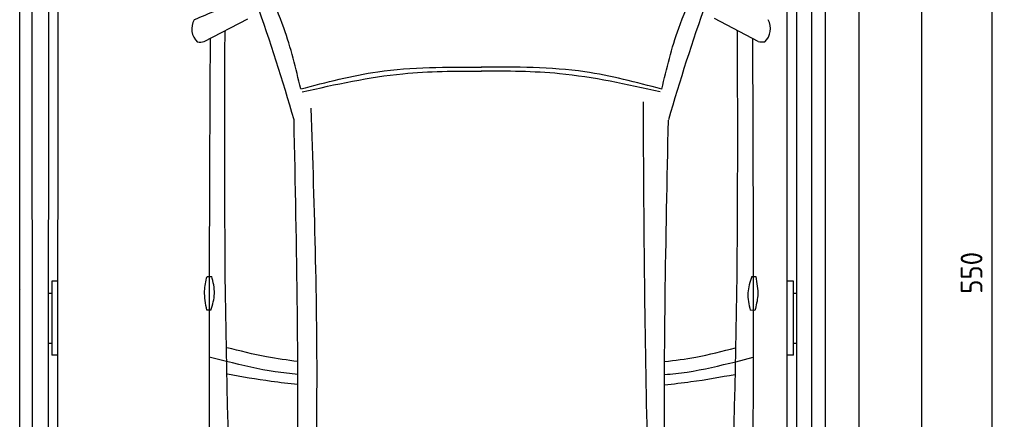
# Model space of a CAD drawing. Header units: millimetres. Extents: x 0 to 8666, y -940 to 5900.
# Tile 8 of 10: x 5507 to 8666, y 2480 to 3763. Entities that reach past the tile are written whole.
import ezdxf

# ---------------------------------------------------------------- set-up
doc = ezdxf.new("R2010")
doc.units = ezdxf.units.MM
doc.layers.add('4', color=3, linetype='Continuous')
for name, color, linetype, lineweight in [('car', 10, 'Continuous', 25), ('Gebäude', 7, 'Continuous', 25), ('Plattform', 7, 'Continuous', 25)]:
    doc.layers.add(name, color=color, linetype=linetype, lineweight=lineweight)
doc.styles.get("Standard").update_dxf_attribs({"font": 'ISOCP.SHX'})
doc.dimstyles.new('GEN-ISO', dxfattribs={"dimscale": 20, "dimtxt": 3.5, "dimasz": 2, "dimexe": 2, "dimexo": 1, "dimgap": 1.5, "dimtad": 1, "dimdec": 1, "dimlfac": 0.1, "dimdsep": 46, "dimtxsty": 'STANDARD', "dimblk": 'PUNKT', "dimcen": 2, "dimclrd": 256, "dimclre": 256, "dimclrt": 2, "dimadec": 0, "dimazin": 0, "dimtp": 0.1, "dimtm": 0.1, "dimtfac": 0.71, "dimtdec": 1, "dimtmove": 2, "dimatfit": 3, "dimldrblk": 'PUNKT', "dimfxl": 2, "dimtolj": 1, "dimarcsym": 0})

# ---------------------------------------------------------------- blocks, each defined once
blk = doc.blocks.new('*U17')
at = {"layer": 'car'}
for p, q in [((-888, 3067.7), (-748, 3140.9)), ((889.7, 3068.2), (749.7, 3141.4)), ((-815.9, 2040.3), (-871.6, 2054.3)), ((817.6, 2039.6), (873.4, 2053.6))]:
    blk.add_line(p, q, dxfattribs=at)
for points in [[(-878.5, 2313.7), (-863.5, 2313.7)], [(869, 2313.2), (882, 2313)], [(-866.1, 2205.1), (-879.1, 2205.1)], [(879.3, 2204.5), (864.4, 2204.7)]]:
    blk.add_lwpolyline(points, dxfattribs=at)
for centre, radius, start, end in [((-6558.1, 1113.7), 6197.2, 15.94535, 19.59622), ((6559, 1108.2), 6197.2, 160.35517, 164.00603), ((-869.1, 3108.9), 58.5, 150.8177, 226.898), ((870.7, 3109.4), 58.5, 313.102, 29.1823), ((-902.4, 3121.5), 55.6, 263.2347, 285.0896), ((904.1, 3122), 55.6, 254.9104, 276.7653)]:
    blk.add_arc(centre, radius, start, end, dxfattribs=at)
for points, knots in [([(-577.9, 2915.4), (-593.6, 2981.5), (-619.1, 3088.9), (-663.2, 3189.9), (-680.2, 3228.8)], [0, 0, 0, 0, 203.213347, 330.239533, 330.239533, 330.239533, 330.239533]), ([(580.4, 2914.9), (596.1, 2980.9), (621.7, 3088.3), (665.9, 3189.3), (682.9, 3228.2)], [0, 0, 0, 0, 203.213347, 330.239533, 330.239533, 330.239533, 330.239533]), ([(-719.9, 532.3), (-741.2, 748.6), (-825.2, 1600.7), (-822.7, 2457.7), (-820.9, 3097.1)], [0, 0, 0, 0, 651.760698, 2567.87656, 2567.87656, 2567.87656, 2567.87656]), ([(720.3, 531.7), (741.8, 748), (826.6, 1600), (824.8, 2457), (823.5, 3096.4)], [0, 0, 0, 0, 651.760698, 2567.87656, 2567.87656, 2567.87656, 2567.87656]), ([(-868.7, 3077.8), (-870.5, 2733.1), (-872.8, 2165.5), (-870.5, 1597.9), (-869.3, 1382.1)], [30.231792, 30.231792, 30.231792, 30.231792, 135.773846, 200.510428, 200.510428, 200.510428, 200.510428]), ([(871.3, 3077.8), (872.8, 2728.1), (874.7, 2162.6), (871.9, 1597.2), (870.5, 1381.4)], [30.867502, 30.867502, 30.867502, 30.867502, 135.773846, 200.510428, 200.510428, 200.510428, 200.510428]), ([(-577.9, 2915.4), (-496, 2937), (-306.2, 2987), (-109.6, 2985.8), (2.1, 2985.1)], [0, 0, 0, 0, 253.181298, 586.409804, 586.409804, 586.409804, 586.409804]), ([(-572.9, 2906.2), (-465.7, 2930.1), (-276.2, 2972.3), (-82.3, 2972.8), (2.1, 2972.9)], [0, 0, 0, 0, 327.958847, 580.294452, 580.294452, 580.294452, 580.294452]), ([(575.3, 2905.7), (468.2, 2929.7), (278.8, 2972.1), (84.8, 2972.7), (0.4, 2972.9)], [0, 0, 0, 0, 327.958847, 580.294452, 580.294452, 580.294452, 580.294452]), ([(580.4, 2914.9), (498.5, 2936.5), (308.7, 2986.7), (112.2, 2985.7), (0.5, 2985.1)], [0, 0, 0, 0, 253.181298, 586.409804, 586.409804, 586.409804, 586.409804]), ([(-585.2, 568.2), (-557.6, 1005.1), (-509.4, 1766.4), (-533.7, 2528.7), (-544.1, 2853.5)], [0, 0, 0, 0, 1312.347302, 2286.809863, 2286.809863, 2286.809863, 2286.809863]), ([(580.3, 580), (561.7, 999.6), (527.8, 1763.9), (523.2, 2529), (521.2, 2874)], [0, 0, 0, 0, 1259.941445, 2295.01496, 2295.01496, 2295.01496, 2295.01496]), ([(-623.3, 604.1), (-608.8, 931.3), (-576.3, 1668.4), (-591.1, 2406.1), (-599.3, 2816.2)], [0, 0, 0, 0, 982.4164, 2212.74132, 2212.74132, 2212.74132, 2212.74132]), ([(623.8, 603.6), (609, 958.6), (578.3, 1695.7), (593.7, 2433.3), (601.7, 2815.7)], [0, 0, 0, 0, 1065.64856, 2212.719541, 2212.719541, 2212.719541, 2212.719541]), ([(-879.1, 2205.1), (-883.1, 2225.6), (-890.3, 2262), (-882.1, 2298), (-878.5, 2313.7)], [0, 0, 0, 0, 61.702274, 109.62737, 109.62737, 109.62737, 109.62737]), ([(-866.1, 2205.1), (-860.7, 2222.8), (-849.7, 2258.7), (-858.8, 2295.2), (-863.5, 2313.7)], [0, 0, 0, 0, 54.314538, 110.447745, 110.447745, 110.447745, 110.447745]), ([(869, 2313.2), (863.3, 2295.7), (851.6, 2260), (860.1, 2223.4), (864.4, 2204.7)], [0, 0, 0, 0, 54.314538, 110.447745, 110.447745, 110.447745, 110.447745]), ([(882, 2313), (885.6, 2292.5), (892.1, 2256), (883.2, 2220.1), (879.3, 2204.5)], [0, 0, 0, 0, 61.702274, 109.62737, 109.62737, 109.62737, 109.62737]), ([(-587.6, 2040.3), (-620.9, 2044.2), (-698.2, 2054.8), (-773.8, 2074.4), (-814.7, 2084.4)], [6.432991, 6.432991, 6.432991, 6.432991, 16.542425, 29.830107, 29.830107, 29.830107, 29.830107]), ([(589.6, 2039.9), (622.8, 2043.7), (700, 2054.2), (775.5, 2073.7), (816.5, 2084.2)], [6.454001, 6.454001, 6.454001, 6.454001, 16.542425, 29.830107, 29.830107, 29.830107, 29.830107]), ([(-587.2, 1998.9), (-611.5, 2000.9), (-688.6, 2008.7), (-764.1, 2027.5), (-815.9, 2040.3)], [6.556459, 6.556459, 6.556459, 6.556459, 13.869915, 29.827446, 29.827446, 29.827446, 29.827446]), ([(589.1, 1998.4), (613.4, 2000.4), (690.4, 2008.2), (765.8, 2026.8), (817.6, 2039.6)], [6.580352, 6.580352, 6.580352, 6.580352, 13.869915, 29.827446, 29.827446, 29.827446, 29.827446]), ([(-587.2, 1966.1), (-615.6, 1969), (-691.9, 1977.6), (-767.6, 1991.2), (-813.3, 1999.5)], [6.632744, 6.632744, 6.632744, 6.632744, 15.228907, 29.682847, 29.682847, 29.682847, 29.682847]), ([(589.1, 1965.6), (617.4, 1968.5), (693.7, 1977), (769.3, 1990.6), (814.9, 1998.8)], [6.659247, 6.659247, 6.659247, 6.659247, 15.228907, 29.682847, 29.682847, 29.682847, 29.682847])]:
    blk.add_open_spline(points, degree=3, knots=knots, dxfattribs=at)
for points in [[(-784, 3193.9), (-829.4, 3175.1), (-874.7, 3156.3), (-920.1, 3137.4)], [(-820.9, 3097.1), (-820.4, 3099.3), (-819.9, 3101.5), (-819.5, 3103.5)], [(823.5, 3096.4), (823, 3098.6), (822.6, 3100.8), (822.1, 3103)]]:
    blk.add_open_spline(points, degree=3, dxfattribs=at)
blk = doc.blocks.new('PUNKT')
at = {"layer": '4', "color": 0, "linetype": 'ByBlock'}
blk.add_line((-0.5, 0), (-1, 0), dxfattribs=at)
at = {"layer": '4', "color": 0, "linetype": 'ByBlock', "const_width": 0.5}
blk.add_lwpolyline([(-0.25, 0, 1), (0.25, 0, 1)], format="xyb", close=True, dxfattribs=at)
blk = doc.blocks.new('*D22')
at = {"layer": '4', "lineweight": -2, "transparency": 16777216}
for p, q in [((8220, 5700), (8665.8, 5700)), ((8625.8, 5660), (8625.8, 240.1)), ((8220, 200.1), (8665.8, 200.1))]:
    blk.add_line(p, q, dxfattribs=at)
at = {"layer": 'Defpoints', "color": 0, "transparency": 16777216}
for p in [(8200, 5700), (8200, 200.1), (8625.8, 200.1)]:
    blk.add_point(p, dxfattribs=at)
at = {"layer": '4', "lineweight": -2, "transparency": 16777216, "xscale": 40, "yscale": 40, "zscale": 40}
for p, rotation in [((8625.8, 5700), 90), ((8625.8, 200.1), 270)]:
    blk.add_blockref('PUNKT', p, dxfattribs=dict(at, rotation=rotation))
at = {"layer": '4', "color": 2, "transparency": 16777216, "insert": (8560.8, 2950.1), "char_height": 70, "attachment_point": 5, "rotation": 90}
blk.add_mtext('550', dxfattribs=at)
blk = doc.blocks.new('Gebäude_GL550_LP240')
at = {"layer": 'Gebäude'}
for p, q in [((5600, 5900), (5600, 0)), ((5400, 200), (5400, 5700))]:
    blk.add_line(p, q, dxfattribs=at)
blk = doc.blocks.new('6300_LP240_GL550')
at = {"layer": 'Plattform'}
for p, q in [((-2493.2, 360.1), (-2493.2, 5610.1)), ((-2450.2, 360.1), (-2455.2, 5610.1)), ((-0.1, 350.1), (-0.1, 5599.5)), ((48.4, 360.2), (47.9, 5610.1)), ((91.4, 5610.1), (91.5, 360.1)), ((-2400.4, 350.1), (-2400, 5590.1)), ((-2371.1, 564.5), (-2369, 5463.9)), ((-31.1, 452.1), (-31.1, 5463.2)), ((-2390.1, 2924), (-2390.1, 2685.6)), ((-2371.1, 2924), (-2390.1, 2924)), ((-10.1, 2924), (-31.1, 2924)), ((-10.1, 2685.6), (-10.1, 2924)), ((-2489.6, 2897.4), (-2489.6, 2897.6)), ((-2400.1, 2885), (-2390.1, 2885)), ((-10.1, 2885), (-0.1, 2885)), ((-2400.1, 2724.2), (-2390.1, 2724.2)), ((-10.1, 2724.2), (-0.1, 2724.2)), ((-2370.2, 2685.6), (-2390.1, 2685.6)), ((-10.1, 2685.6), (-31.1, 2685.6))]:
    blk.add_line(p, q, dxfattribs=at)

msp = doc.modelspace()

# ---------------------------------------------------------------- block references
for name, p in [('Gebäude_GL550_LP240', (2800, 0)), ('6300_LP240_GL550', (8000.06, -0.02))]:
    msp.add_blockref(name, p)
at = {"layer": 'car'}
msp.add_blockref('*U17', (6986.5, 625.36), dxfattribs=at)

# ---------------------------------------------------------------- dimensions: what is measured, and where the dimension line sits
at = {"layer": '4'}
dim = msp.add_linear_dim(base=(8625.79, 200.11), p1=(8200, 5700), p2=(8200, 200.11), angle=90, dimstyle='GEN-ISO', override={"dimtdec": 3, "dimtolj": 0}, dxfattribs=at)
dim.commit()
dim.dimension.update_dxf_attribs({"geometry": '*D22', "text_midpoint": (8560.79, 2950.06)})

doc.saveas('drawing.dxf')
